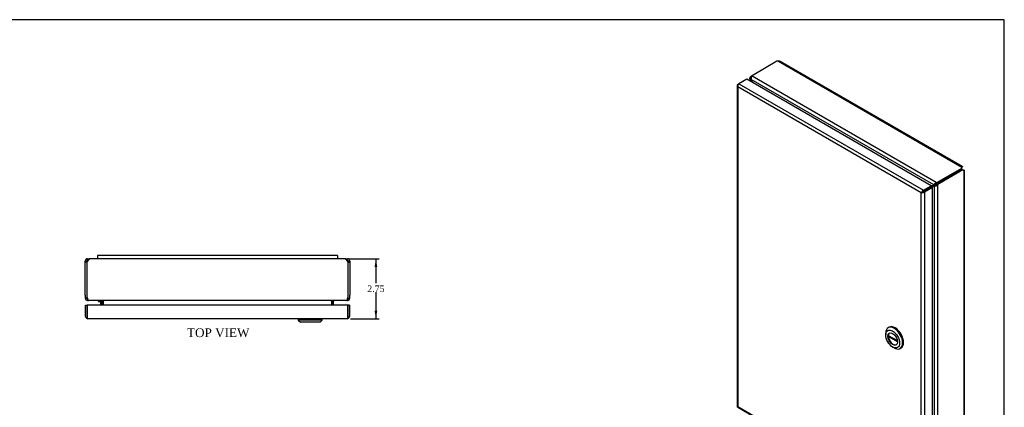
# Model space of a CAD drawing. Header units: inches. Extents: x 0.2 to 77.9, y -0.5 to 51.8.
# Tile 5 of 5: x 32.7 to 77.9, y 34 to 51.8. Entities that reach past the tile are written whole.
import ezdxf
from ezdxf.enums import TextEntityAlignment as Align

# ---------------------------------------------------------------- set-up
doc = ezdxf.new("R2010")
doc.units = ezdxf.units.IN
doc.header["$MEASUREMENT"] = 0
for name, color, linetype in [('COM56537-2', 7, 'Continuous'), ('COM56538-2', 7, 'Continuous'), ('COM71233-2', 7, 'Continuous'), ('Default', 7, 'Continuous'), ('GSK11134', 7, 'Continuous'), ('HNG14573-1', 7, 'Continuous'), ('LOK10000', 7, 'Continuous')]:
    doc.layers.add(name, color=color, linetype=linetype)
doc.styles.add('SEACAD_Times_New_Roman', font='times.ttf')
doc.dimstyles.new('HAMMOND_(_STH_-_48x32)', dxfattribs={"dimtxt": 0.3, "dimasz": 0.375, "dimexe": 0.15, "dimexo": 0.15, "dimgap": 0.075, "dimtad": 0, "dimtih": 1, "dimtoh": 1, "dimzin": 0, "dimdsep": 46, "dimtxsty": 'SEACAD_Times_New_Roman', "dimblk1": '_SE_FILLED', "dimblk2": '_SE_FILLED', "dimsah": 1, "dimcen": 0.15, "dimadec": 0, "dimazin": 0, "dimtfac": 0.8, "dimtofl": 0, "dimtmove": 0, "dimatfit": 3, "dimfxl": 1, "dimtolj": 1, "dimtzin": 0, "dimarcsym": 0})

# ---------------------------------------------------------------- blocks, each defined once
blk = doc.blocks.new('SE')
at = {"layer": 'COM56537-2', "color": 7, "linetype": 'Continuous'}
for p, q in [((67.454, 49.848), (66.388, 49.232)), ((67.529, 49.849), (67.454, 49.848)), ((67.529, 49.849), (75.939, 44.994)), ((75.962, 45.017), (67.613, 49.837)), ((74.653, 44.178), (66.269, 49.018)), ((74.763, 44.291), (66.312, 49.17)), ((74.87, 44.335), (75.937, 44.951)), ((74.87, 44.276), (75.937, 44.892)), ((75.937, 44.951), (75.939, 44.994)), ((75.937, 44.892), (75.937, 44.951)), ((75.937, 44.892), (75.939, 44.935)), ((75.939, 44.935), (75.939, 44.994)), ((75.941, 44.977), (75.954, 44.985)), ((75.954, 44.985), (75.941, 44.976)), ((74.763, 44.233), (74.763, 44.291)), ((74.87, 44.276), (74.87, 44.335)), ((74.623, 44.155), (74.674, 44.184)), ((74.704, 44.208), (74.653, 44.178)), ((74.696, 44.203), (74.71, 44.211)), ((74.588, 29.54), (74.653, 29.503)), ((74.588, 29.503), (74.694, 29.442)), ((74.635, 29.583), (74.616, 29.572)), ((74.677, 29.517), (74.653, 29.503)), ((74.763, 29.475), (74.763, 29.439))]:
    blk.add_line(p, q, dxfattribs=at)
for centre, radius, start, end in [((67.555, 49.737), 0.115, 60, 103.25), ((66.425, 49.057), 0.16, 134.6945, 193.7908), ((74.855, 44.092), 0.22, 114.7676, 156.7471)]:
    blk.add_arc(centre, radius, start, end, dxfattribs=at)
for centre, major_axis, start_param, end_param in [((66.49, 49.071), (0.191, -0.331), 4.542538, 4.74814), ((57.15, 42.879), (9.502, -16.457), -4.681753, -4.676638), ((66.658, 49.076), (-0.382, 0), 5.497787, 5.844077), ((74.6, 44.491), (0.382, 0), 5.151497, 5.497787), ((83.772, 27.509), (9.502, -16.457), -3.177344, -3.169315), ((74.432, 44.486), (-0.191, 0.331), 3.105841, 3.311444), ((74.483, 44.516), (-0.191, 0.331), 3.141593, 3.311444), ((74.6, 44.432), (0.382, 0), 5.151497, 5.497787), ((83.772, 35.642), (-9.502, 16.457), -4.679458, -4.676638), ((74.432, 29.45), (-0.191, 0.331), 4.542538, 4.74814), ((74.6, 29.639), (0.382, 0), -1.131688, -0.901725)]:
    blk.add_ellipse(centre, major_axis=major_axis, ratio=0.57735, start_param=start_param, end_param=end_param, dxfattribs=at)
for points, knots in [([(75.939, 44.994), (75.944, 45.002), (75.949, 45.009), (75.957, 45.016), (75.96, 45.018), (75.964, 45.015), (75.965, 45.012), (75.963, 45.001), (75.96, 44.993), (75.954, 44.985)], [0, 0, 0, 0, 0.25, 0.25, 0.5, 0.5, 0.75, 0.75, 1, 1, 1, 1]), ([(75.939, 44.95), (75.939, 44.954), (75.939, 44.961), (75.94, 44.969), (75.941, 44.975), (75.941, 44.978), (75.941, 44.979), (75.941, 44.979)], [0, 0, 0, 0, 0.0981664, 0.2040624, 0.3183117, 0.4409425, 0.4854049, 0.4854049, 0.4854049, 0.4854049]), ([(74.704, 44.208), (74.707, 44.209), (74.711, 44.211), (74.72, 44.216), (74.724, 44.219), (74.735, 44.224), (74.74, 44.226), (74.751, 44.23), (74.757, 44.232), (74.763, 44.233)], [0, 0, 0, 0, 0.25, 0.25, 0.5, 0.5, 0.75, 0.75, 1, 1, 1, 1]), ([(74.763, 29.439), (74.761, 29.439), (74.757, 29.437), (74.752, 29.436), (74.746, 29.434), (74.741, 29.433), (74.736, 29.433), (74.73, 29.433), (74.725, 29.433), (74.72, 29.433), (74.715, 29.434), (74.71, 29.435), (74.706, 29.437), (74.701, 29.439), (74.697, 29.441), (74.689, 29.445), (74.679, 29.453), (74.669, 29.465), (74.663, 29.476), (74.659, 29.484), (74.655, 29.493), (74.654, 29.5), (74.653, 29.503)], [0, 0, 0, 0, 0.037203, 0.074315, 0.111334, 0.148258, 0.185084, 0.22181, 0.258435, 0.294955, 0.331369, 0.367674, 0.403869, 0.439952, 0.47592, 0.511772, 0.636136, 0.758975, 0.819859, 0.880331, 0.940381, 1, 1, 1, 1])]:
    blk.add_open_spline(points, degree=3, knots=knots, dxfattribs=at)
at = {"layer": 'COM56538-2', "color": 7, "linetype": 'Continuous'}
for p, q in [((66.214, 49.071), (66.214, 48.948)), ((66.276, 49.114), (66.245, 49.131)), ((66.269, 49.018), (66.245, 49.005)), ((66.245, 49.005), (66.245, 48.93)), ((66.306, 48.949), (66.287, 48.938)), ((75.937, 44.892), (74.87, 44.276)), ((75.988, 44.862), (74.921, 44.247)), ((75.937, 44.892), (75.988, 44.862)), ((75.975, 44.872), (75.937, 44.892)), ((75.975, 44.872), (76.026, 44.843)), ((76.026, 44.843), (75.988, 44.862)), ((76.011, 44.853), (76.026, 44.861)), ((76.012, 44.853), (76.026, 44.861)), ((76.026, 44.843), (76.026, 30.192)), ((76.058, 30.271), (76.058, 44.852)), ((74.693, 44.152), (74.642, 44.123)), ((74.728, 44.166), (74.677, 44.137)), ((74.677, 29.517), (74.677, 44.137)), ((74.734, 44.17), (74.72, 44.161)), ((74.779, 44.205), (74.83, 44.175)), ((74.83, 29.478), (74.83, 44.175)), ((74.87, 44.276), (74.921, 44.247)), ((74.921, 29.512), (75.988, 30.128)), ((75.988, 30.128), (76.026, 30.192))]:
    blk.add_line(p, q, dxfattribs=at)
for centre, radius, start, end in [((74.703, 44.353), 0.218, 263.0938, 305.3914), ((75.942, 30.271), 0.115, 316.75, 0), ((74.787, 29.632), 0.16, 226.2887, 285.2261)]:
    blk.add_arc(centre, radius, start, end, dxfattribs=at)
for centre, major_axis, start_param, end_param in [((66.337, 48.891), (0.191, 0.331), 0.901725, 1.131688), ((66.089, 48.84), (-0.191, 0.331), 4.676638, 4.88224), ((76.122, 53.832), (-9.502, 16.457), 1.535045, 1.537901), ((64.8, 60.369), (-9.502, 16.457), 3.169279, 3.177344), ((74.833, 43.792), (0.191, -0.331), 2.971742, 3.177344), ((74.884, 43.821), (0.191, -0.331), 2.971742, 3.141593), ((74.87, 43.964), (0.191, 0.331), 0.785398, 1.131688), ((74.921, 43.935), (0.191, 0.331), 0.785398, 1.131688), ((64.8, 24.689), (9.502, -16.457), 1.535045, 1.540122), ((74.833, 29.681), (0.191, -0.331), 4.676638, 4.88224), ((74.921, 29.825), (-0.191, -0.331), 0.439108, 0.785398)]:
    blk.add_ellipse(centre, major_axis=major_axis, ratio=0.57735, start_param=start_param, end_param=end_param, dxfattribs=at)
for points, knots in [([(66.245, 49.005), (66.244, 49.006), (66.241, 49.009), (66.236, 49.014), (66.233, 49.019), (66.229, 49.024), (66.226, 49.03), (66.223, 49.035), (66.22, 49.041), (66.218, 49.046), (66.216, 49.052), (66.215, 49.057), (66.214, 49.063), (66.213, 49.073), (66.214, 49.086), (66.219, 49.1), (66.225, 49.11), (66.231, 49.118), (66.238, 49.125), (66.243, 49.129), (66.245, 49.131)], [0, 0, 0, 0, 0.039708, 0.079608, 0.1197, 0.159978, 0.200442, 0.241088, 0.281914, 0.322916, 0.364092, 0.405438, 0.446952, 0.48863, 0.614447, 0.741619, 0.805765, 0.870219, 0.934968, 1, 1, 1, 1]), ([(76.014, 44.852), (76.014, 44.852), (76.013, 44.853), (76.009, 44.855), (76, 44.858), (75.993, 44.862), (75.988, 44.865)], [0.4854049, 0.4854049, 0.4854049, 0.4854049, 0.5714539, 0.7089602, 0.8522655, 1, 1, 1, 1]), ([(76.026, 44.861), (76.036, 44.861), (76.044, 44.86), (76.055, 44.856), (76.058, 44.854), (76.058, 44.849), (76.055, 44.847), (76.044, 44.844), (76.036, 44.843), (76.026, 44.843)], [0, 0, 0, 0, 0.25, 0.25, 0.5, 0.5, 0.75, 0.75, 1, 1, 1, 1]), ([(74.779, 44.205), (74.775, 44.2), (74.771, 44.196), (74.762, 44.188), (74.757, 44.185), (74.747, 44.179), (74.743, 44.176), (74.736, 44.172), (74.734, 44.17), (74.732, 44.169)], [0, 0, 0, 0, 0.25, 0.25, 0.5, 0.5, 0.75, 0.75, 0.90363, 0.90363, 0.90363, 0.90363])]:
    blk.add_open_spline(points, degree=3, knots=knots, dxfattribs=at)
at = {"layer": 'COM71233-2', "color": 7, "linetype": 'Continuous'}
for p, q in [((65.66, 48.787), (65.711, 48.816)), ((66.077, 49.027), (65.711, 48.816)), ((65.711, 48.816), (74.172, 43.931)), ((74.537, 44.142), (66.077, 49.027)), ((65.629, 48.742), (65.629, 34.033)), ((65.649, 48.734), (65.63, 48.732)), ((65.66, 48.669), (65.66, 48.67)), ((74.07, 43.814), (65.66, 48.669)), ((65.66, 48.669), (65.66, 34.019)), ((65.66, 48.669), (65.66, 48.669)), ((65.66, 48.669), (65.66, 48.669)), ((65.66, 48.669), (65.66, 48.669)), ((65.66, 48.669), (65.66, 48.669)), ((74.136, 43.852), (74.07, 43.814)), ((74.07, 43.814), (74.136, 43.852)), ((74.136, 43.852), (74.11, 43.859)), ((74.136, 43.852), (74.129, 43.826)), ((74.172, 43.873), (74.136, 43.852)), ((74.136, 43.852), (74.172, 43.872)), ((74.172, 43.931), (74.537, 44.142)), ((74.172, 43.873), (74.537, 44.084)), ((74.537, 44.084), (74.172, 43.873)), ((74.172, 43.873), (74.172, 43.873)), ((74.172, 43.873), (74.172, 43.873)), ((74.172, 43.872), (74.172, 43.873)), ((74.172, 43.872), (74.172, 43.873)), ((74.588, 44.054), (74.223, 43.843)), ((74.223, 43.843), (74.223, 29.134)), ((74.537, 44.142), (74.537, 44.084)), ((74.588, 44.054), (74.537, 44.084)), ((74.588, 29.345), (74.588, 44.054)), ((74.07, 29.163), (74.07, 43.814)), ((74.07, 43.814), (74.07, 43.814)), ((74.07, 43.814), (74.07, 43.814)), ((74.07, 43.814), (74.07, 43.814)), ((74.07, 43.814), (74.07, 43.814)), ((65.657, 33.984), (74.118, 29.099)), ((65.66, 34.019), (74.07, 29.163)), ((65.66, 34.019), (65.66, 34.019)), ((65.66, 34.019), (65.66, 34.019)), ((65.66, 34.018), (65.66, 34.019)), ((65.66, 34.019), (65.66, 34.019)), ((74.07, 29.163), (74.07, 29.163)), ((74.07, 29.163), (74.07, 29.163)), ((74.07, 29.163), (74.07, 29.163)), ((74.07, 29.163), (74.07, 29.163)), ((74.07, 29.163), (74.07, 29.163)), ((74.121, 29.121), (74.11, 29.106)), ((74.223, 29.134), (74.172, 29.105)), ((74.223, 29.134), (74.588, 29.345))]:
    blk.add_line(p, q, dxfattribs=at)
for centre, radius, start, end in [((65.76, 48.755), 0.132, 190.1526, 220.7154), ((65.85, 48.736), 0.201, 177.8102, 199.2147), ((74.246, 43.698), 0.21, 130.3254, 146.5936), ((74.058, 44.024), 0.21, 273.4064, 289.6746), ((74.222, 29.294), 0.201, 220.7853, 242.1898), ((74.195, 29.207), 0.132, 199.2846, 229.8474)]:
    blk.add_arc(centre, radius, start, end, dxfattribs=at)
for centre, major_axis, start_param, end_param in [((65.711, 48.728), (0.054, 0.0935), 0.785398, 1.73614), ((65.737, 48.742), (0.108, 0), 2.356194, 3.306936), ((74.172, 43.843), (0.054, 0.0935), 0.785398, 1.73614), ((74.146, 43.887), (0.108, 0), 4.547046, 5.497787), ((65.737, 34.033), (0.108, 0), 3.141593, 3.306936), ((65.711, 34.077), (0.054, 0.0935), 2.976249, 3.141593), ((74.172, 29.193), (0.054, 0.0935), 2.976249, 3.926991), ((74.146, 29.178), (0.108, 0), 4.547046, 5.497787)]:
    blk.add_ellipse(centre, major_axis=major_axis, ratio=0.57735, start_param=start_param, end_param=end_param, dxfattribs=at)
for points in [[(65.63, 34.023), (65.632, 34.022), (65.636, 34.02), (65.646, 34.019), (65.652, 34.018), (65.66, 34.019)], [(65.649, 33.99), (65.649, 33.993), (65.65, 33.996), (65.653, 34.006), (65.656, 34.012), (65.66, 34.018)]]:
    blk.add_open_spline(points, degree=3, knots=[0, 0, 0, 0, 0.5, 0.5, 1, 1, 1, 1], dxfattribs=at)
at = {"layer": 'LOK10000', "color": 7, "linetype": 'Continuous'}
for p, q in [((72.601, 37.654), (72.559, 37.63)), ((72.445, 37.378), (72.445, 37.296)), ((72.565, 37.276), (72.98, 37.036)), ((72.607, 37.252), (72.565, 37.227)), ((72.984, 36.985), (72.565, 37.227)), ((72.763, 36.745), (72.834, 36.704)), ((73.109, 36.677), (73.151, 36.701))]:
    blk.add_line(p, q, dxfattribs=at)
for major_axis in [(-0.225, 0.39), (0.156, -0.271)]:
    blk.add_ellipse((72.763, 37.112), major_axis=major_axis, ratio=0.57735, dxfattribs=at)
for centre, major_axis, start_param, end_param in [((72.834, 37.153), (-0.275, 0.476), 0, 0.785398), ((72.834, 37.153), (-0.275, 0.476), 2.356194, 6.283185), ((72.876, 37.178), (-0.275, 0.476), 3.141593, 6.283185), ((72.785, 37.125), (0.156, -0.271), 3.209527, 6.215251), ((72.785, 37.125), (-0.156, 0.271), 0.689209, 0.881587)]:
    blk.add_ellipse(centre, major_axis=major_axis, ratio=0.57735, start_param=start_param, end_param=end_param, dxfattribs=at)
blk = doc.blocks.new('SE5')
at = {"layer": 'COM56537-2', "color": 7, "linetype": 'Continuous'}
for p, q in [((35.836, 40.684), (35.784, 40.63)), ((47.643, 40.792), (35.921, 40.792)), ((47.78, 40.63), (47.729, 40.684)), ((35.784, 40.63), (35.784, 39.122)), ((47.78, 39.122), (47.78, 40.63)), ((47.71, 38.884), (35.855, 38.884)), ((36.546, 38.857), (36.546, 38.848)), ((36.546, 38.666), (36.546, 38.848)), ((47.019, 38.848), (47.019, 38.857)), ((47.019, 38.848), (47.019, 38.666))]:
    blk.add_line(p, q, dxfattribs=at)
for centre, radius, start, end in [((36.167, 39.122), 0.382, 180, 199.841), ((36.462, 38.744), 0.14, 53.3954, 86.8057), ((47.103, 38.743), 0.142, 93.4266, 126.3724), ((47.398, 39.122), 0.382, 340.159, 0)]:
    blk.add_arc(centre, radius, start, end, dxfattribs=at)
for points, knots in [([(35.921, 40.792), (35.914, 40.792), (35.907, 40.79), (35.893, 40.779), (35.886, 40.771), (35.871, 40.751), (35.864, 40.739), (35.85, 40.713), (35.843, 40.699), (35.836, 40.684)], [0, 0, 0, 0, 0.25, 0.25, 0.5, 0.5, 0.75, 0.75, 1, 1, 1, 1]), ([(47.729, 40.684), (47.722, 40.699), (47.715, 40.713), (47.7, 40.739), (47.693, 40.751), (47.679, 40.771), (47.672, 40.779), (47.658, 40.79), (47.65, 40.792), (47.643, 40.792)], [0, 0, 0, 0, 0.25, 0.25, 0.5, 0.5, 0.75, 0.75, 1, 1, 1, 1]), ([(35.807, 38.992), (35.807, 38.99), (35.808, 38.986), (35.81, 38.98), (35.811, 38.973), (35.812, 38.967), (35.814, 38.961), (35.815, 38.955), (35.817, 38.949), (35.818, 38.943), (35.82, 38.938), (35.821, 38.933), (35.823, 38.928), (35.824, 38.923), (35.826, 38.918), (35.829, 38.91), (35.834, 38.9), (35.839, 38.893), (35.844, 38.888), (35.847, 38.886), (35.851, 38.885), (35.853, 38.884), (35.855, 38.884)], [0, 0, 0, 0, 0.037203, 0.074315, 0.111334, 0.148258, 0.185084, 0.22181, 0.258435, 0.294955, 0.331369, 0.367674, 0.403869, 0.439952, 0.47592, 0.511772, 0.636136, 0.758975, 0.819859, 0.880331, 0.940381, 1, 1, 1, 1]), ([(47.71, 38.884), (47.711, 38.884), (47.713, 38.885), (47.715, 38.885), (47.717, 38.886), (47.72, 38.888), (47.722, 38.889), (47.724, 38.892), (47.727, 38.894), (47.729, 38.897), (47.731, 38.901), (47.733, 38.905), (47.735, 38.909), (47.738, 38.917), (47.743, 38.93), (47.747, 38.946), (47.751, 38.959), (47.753, 38.97), (47.755, 38.981), (47.757, 38.989), (47.758, 38.992)], [0, 0, 0, 0, 0.039708, 0.079608, 0.1197, 0.159978, 0.200442, 0.241088, 0.281914, 0.322916, 0.364092, 0.405438, 0.446952, 0.48863, 0.614447, 0.741619, 0.805765, 0.870219, 0.934968, 1, 1, 1, 1])]:
    blk.add_open_spline(points, degree=3, knots=knots, dxfattribs=at)
at = {"layer": 'COM56538-2', "color": 7, "linetype": 'Continuous'}
for p, q in [((35.712, 40.63), (35.712, 40.684)), ((35.784, 40.684), (35.712, 40.684)), ((35.784, 40.63), (35.784, 40.684)), ((35.82, 40.72), (35.82, 40.792)), ((35.82, 40.792), (35.921, 40.792)), ((35.82, 40.72), (35.854, 40.72)), ((47.643, 40.792), (47.744, 40.792)), ((47.71, 40.72), (47.744, 40.72)), ((47.744, 40.72), (47.744, 40.792)), ((47.78, 40.684), (47.78, 40.63)), ((47.78, 40.684), (47.852, 40.684)), ((47.852, 40.684), (47.852, 40.63)), ((35.784, 40.63), (35.712, 40.63)), ((35.712, 39.122), (35.712, 40.63)), ((47.78, 40.63), (47.852, 40.63)), ((47.852, 40.63), (47.852, 39.122)), ((35.712, 39.122), (35.712, 38.992)), ((35.784, 38.992), (35.712, 38.992)), ((35.784, 39.122), (35.784, 38.992)), ((35.82, 38.936), (35.82, 38.884)), ((35.82, 38.884), (35.855, 38.884)), ((36.461, 38.857), (36.52, 38.871)), ((47.103, 38.857), (47.045, 38.871)), ((47.71, 38.884), (47.744, 38.884)), ((47.744, 38.936), (47.744, 38.884)), ((47.78, 38.992), (47.78, 39.122)), ((47.78, 38.992), (47.852, 38.992)), ((47.852, 38.992), (47.852, 39.122)), ((36.462, 38.848), (36.462, 38.666)), ((36.534, 38.666), (36.534, 38.848)), ((47.03, 38.848), (47.03, 38.666)), ((47.102, 38.666), (47.102, 38.848))]:
    blk.add_line(p, q, dxfattribs=at)
for centre, radius, start, end in [((35.82, 40.684), 0.108, 90, 180), ((35.82, 40.684), 0.036, 90, 180), ((47.744, 40.684), 0.108, 0, 90), ((47.744, 40.684), 0.036, 0, 90), ((35.82, 38.992), 0.108, 180, 270), ((35.82, 38.992), 0.036, 180, 260.8637), ((36.426, 38.848), 0.036, 13.7569, 90), ((36.426, 38.848), 0.108, 0, 8.7068), ((47.138, 38.848), 0.108, 171.2932, 180), ((47.138, 38.848), 0.036, 90, 166.2431), ((47.744, 38.992), 0.108, 270, 0), ((47.744, 38.992), 0.036, 279.1363, 0), ((36.426, 38.848), 0.036, 0, 13.7569), ((47.138, 38.848), 0.036, 166.2431, 180)]:
    blk.add_arc(centre, radius, start, end, dxfattribs=at)
at = {"layer": 'COM71233-2', "color": 7, "linetype": 'Continuous'}
for p, q in [((35.728, 38.666), (35.8, 38.666)), ((35.728, 38.149), (35.728, 38.666)), ((47.765, 38.666), (35.8, 38.666)), ((35.8, 38.666), (35.8, 38.149)), ((35.8, 38.149), (35.8, 38.666)), ((47.765, 38.149), (47.765, 38.666)), ((47.837, 38.666), (47.765, 38.666)), ((47.765, 38.666), (47.765, 38.149)), ((47.837, 38.666), (47.837, 38.149)), ((35.8, 38.099), (35.774, 38.061)), ((35.8, 38.149), (35.8, 38.149)), ((35.8, 38.149), (35.8, 38.061)), ((35.8, 38.149), (35.8, 38.099)), ((47.729, 38.041), (35.836, 38.041)), ((35.836, 38.041), (35.836, 38.041)), ((35.836, 38.041), (35.836, 38.041)), ((35.836, 38.041), (35.836, 38.041)), ((47.73, 38.041), (47.729, 38.041)), ((47.73, 38.041), (47.73, 38.041)), ((47.73, 38.041), (47.73, 38.041)), ((47.765, 38.149), (47.765, 38.149)), ((47.765, 38.149), (47.765, 38.061)), ((47.765, 38.099), (47.765, 38.149)), ((47.765, 38.099), (47.792, 38.061))]:
    blk.add_line(p, q, dxfattribs=at)
for centre, radius, start, end in [((35.836, 38.149), 0.108, 180, 234.4735), ((35.836, 38.149), 0.108, 234.4735, 269.7825), ((35.836, 38.149), 0.036, 180, 183.7902), ((35.836, 38.149), 0.108, 269.8992, 270), ((47.729, 38.149), 0.108, 270, 270.1008), ((47.729, 38.149), 0.108, 270.2175, 305.5265), ((47.729, 38.149), 0.036, 356.2098, 0), ((47.729, 38.149), 0.108, 305.5265, 0)]:
    blk.add_arc(centre, radius, start, end, dxfattribs=at)
for points in [[(35.8, 38.061), (35.806, 38.055), (35.812, 38.05), (35.824, 38.043), (35.83, 38.041), (35.836, 38.041)], [(47.765, 38.061), (47.759, 38.055), (47.753, 38.05), (47.741, 38.043), (47.736, 38.041), (47.73, 38.041)]]:
    blk.add_open_spline(points, degree=3, knots=[0, 0, 0, 0, 0.5, 0.5, 1, 1, 1, 1], dxfattribs=at)
at = {"layer": 'GSK11134', "color": 7, "linetype": 'Continuous'}
for p, q in [((47.296, 40.942), (36.268, 40.942)), ((36.268, 40.942), (36.268, 40.792)), ((47.296, 40.942), (47.296, 40.792))]:
    blk.add_line(p, q, dxfattribs=at)
at = {"layer": 'HNG14573-1', "color": 7, "linetype": 'Continuous'}
for p, q in [((36.324, 38.827), (36.324, 38.884)), ((36.324, 38.827), (36.384, 38.827)), ((36.405, 38.806), (36.405, 38.666))]:
    blk.add_line(p, q, dxfattribs=at)
for radius in [0.078, 0.021]:
    blk.add_arc((36.384, 38.806), radius, 0, 90, dxfattribs=at)
at = {"layer": 'LOK10000', "color": 7, "linetype": 'Continuous'}
for p, q in [((45.491, 38.041), (45.491, 37.981)), ((46.591, 37.981), (45.491, 37.981)), ((45.491, 37.981), (45.591, 37.881)), ((46.491, 37.881), (46.591, 37.981)), ((46.591, 37.981), (46.591, 38.041)), ((46.491, 37.881), (45.591, 37.881))]:
    blk.add_line(p, q, dxfattribs=at)
blk = doc.blocks.new('DMBLK15')
at = {"layer": 'Default', "linetype": 'Continuous', "transparency": 16777216}
for points in [[(49.114, 40.417), (49.052, 40.792), (48.989, 40.417)], [(49.114, 38.416), (48.989, 38.416), (49.052, 38.041)]]:
    blk.add_hatch(color=7, dxfattribs=at).paths.add_polyline_path(points)
at = {"layer": 'Default', "color": 7, "linetype": 'Continuous', "transparency": 16777216}
for p, q in [((47.793, 40.792), (49.202, 40.792)), ((49.052, 40.792), (49.052, 39.672)), ((49.052, 39.267), (49.052, 38.041)), ((47.879, 38.041), (49.202, 38.041))]:
    blk.add_line(p, q, dxfattribs=at)
at = {"layer": 'Default', "color": 7, "linetype": 'Continuous', "transparency": 16777216, "style": 'SEACAD_Times_New_Roman'}
blk.add_text('2.75', height=0.3, dxfattribs=at).set_placement((48.654, 39.567), align=Align.TOP_LEFT)
blk = doc.blocks.new('_SE_FILLED')
at = {"color": 0}
blk.add_line((0, 0), (-1, 0), dxfattribs=at)
blk.add_solid([(0, 0), (-1, -0.1665), (-1, 0.1665), (0, 0)], dxfattribs=at)
blk = doc.blocks.new('BORDER')
at = {"layer": 'Default', "color": 7, "linetype": 'Continuous'}
for p, q in [((0, 27.86), (-41.86, 27.86)), ((0, 0), (0, 27.86))]:
    blk.add_line(p, q, dxfattribs=at)

msp = doc.modelspace()

# ---------------------------------------------------------------- block references
at = {"layer": 'Default', "color": 7, "xscale": 1.855, "yscale": 1.855, "zscale": 1.855}
msp.add_blockref('BORDER', (77.888, 0.072), dxfattribs=at)
at = {"layer": 'Default'}
for name in ['SE', 'SE5']:
    msp.add_blockref(name, (0, 0), dxfattribs=at)

# ---------------------------------------------------------------- texts
at = {"layer": 'Default', "color": 7, "linetype": 'Continuous', "style": 'SEACAD_Times_New_Roman'}
msp.add_text('TOP VIEW', height=0.4, dxfattribs=at).set_placement((40.38, 37.601), align=Align.TOP_LEFT)

# ---------------------------------------------------------------- dimensions: what is measured, and where the dimension line sits
at = {"layer": 'Default', "color": 7, "linetype": 'Continuous'}
dim = msp.add_linear_dim(base=(49.052, 38.041), p1=(47.643, 40.792), p2=(47.729, 38.041), angle=90, text='\\A1;<>', dimstyle='HAMMOND_(_STH_-_48x32)', dxfattribs=at)
dim.commit()
dim.dimension.update_dxf_attribs({"geometry": 'DMBLK15', "text_midpoint": (49.052, 39.417), "dimtype": 160})

doc.saveas('drawing.dxf')
